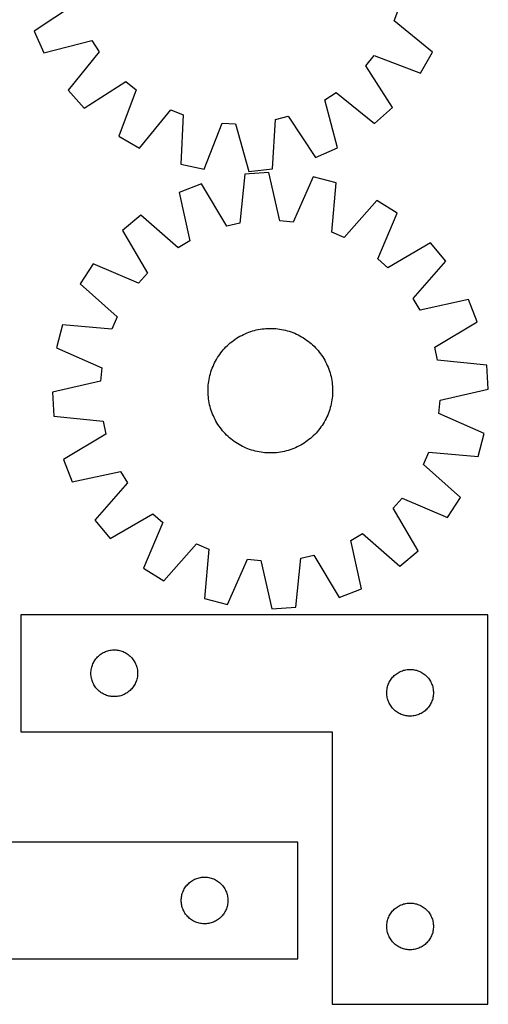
# Model space of a CAD drawing. Header units: millimetres. Extents: x 7 to 1493, y 7 to 2993.
# Tile 4 of 13: x 1192 to 1493, y 7 to 639. Entities that reach past the tile are written whole.
import ezdxf

# ---------------------------------------------------------------- set-up
doc = ezdxf.new("R2010")
doc.units = ezdxf.units.MM
doc.layers.add('CUT', color=7, linetype='CONTINUOUS', true_color=0x000000)

msp = doc.modelspace()

# ---------------------------------------------------------------- linework, layer by layer
at = {"layer": 'CUT'}
for p, q in [((1228.414139, 648.688831), (1201.854942, 631.265173)), ((1433.024881, 637.786593), (1436.104635, 645.788748)), ((1457.582192, 617.639304), (1433.024881, 637.786593)), ((1201.854942, 631.265173), (1208.100745, 617.203861)), ((1208.100745, 617.203861), (1238.834669, 625.228864)), ((1238.834669, 625.228864), (1243.498315, 618.033742)), ((1243.498315, 618.033742), (1223.623224, 593.255616)), ((1414.768581, 608.907979), (1420.170403, 615.566784)), ((1420.170403, 615.566784), (1449.877542, 604.321312)), ((1449.877542, 604.321312), (1457.582192, 617.639304)), ((1431.898117, 582.158142), (1414.768581, 608.907979)), ((1233.90852, 581.812573), (1260.658357, 598.942108)), ((1260.658357, 598.942108), (1267.317162, 593.540286)), ((1223.623224, 593.255616), (1233.90852, 581.812573)), ((1267.317162, 593.540286), (1256.071689, 563.833147)), ((1388.481826, 587.084291), (1395.676948, 591.747937)), ((1395.676948, 591.747937), (1420.455074, 571.872846)), ((1396.506828, 556.350367), (1388.481826, 587.084291)), ((1420.455074, 571.872846), (1431.898117, 582.158142)), ((1269.389682, 556.128498), (1289.536971, 580.685808)), ((1289.536971, 580.685808), (1297.539126, 577.606055)), ((1297.539126, 577.606055), (1296.024057, 545.877844)), ((1356.737746, 574.451785), (1365.021859, 576.663761)), ((1365.021859, 576.663761), (1382.445516, 550.104564)), ((1311.071088, 542.665773), (1322.643672, 572.247018)), ((1322.643672, 572.247018), (1331.20587, 571.7908)), ((1331.20587, 571.7908), (1339.56951, 541.147297)), ((1354.872671, 542.742224), (1356.737746, 574.451785)), ((1256.071689, 563.833147), (1269.389682, 556.128498)), ((1382.445516, 550.104564), (1396.506828, 556.350367)), ((1296.024057, 545.877844), (1311.071088, 542.665773)), ((1337.126516, 539.473863), (1333.939604, 507.869776)), ((1352.482911, 540.428692), (1337.126516, 539.473863)), ((1339.56951, 541.147297), (1354.872671, 542.742224)), ((1359.560294, 509.462818), (1352.482911, 540.428692)), ((1380.893123, 537.7221), (1368.09599, 508.649636)), ((1395.792981, 533.884809), (1380.893123, 537.7221)), ((1309.270415, 533.268748), (1294.960675, 527.615265)), ((1325.570388, 506.005482), (1309.270415, 533.268748)), ((1392.95499, 502.24748), (1395.792981, 533.884809)), ((1294.960675, 527.615265), (1301.695942, 496.573181)), ((1421.976315, 522.531448), (1400.821633, 498.836424)), ((1434.961134, 514.277658), (1421.976315, 522.531448)), ((1270.385435, 513.10584), (1258.523085, 503.307105)), ((1294.312442, 492.213902), (1270.385435, 513.10584)), ((1422.485572, 485.065758), (1434.961134, 514.277658)), ((1333.939604, 507.869776), (1325.570388, 506.005482)), ((1368.09599, 508.649636), (1359.560294, 509.462818)), ((1258.523085, 503.307105), (1274.521236, 475.865641)), ((1400.821633, 498.836424), (1392.95499, 502.24748)), ((1301.695942, 496.573181), (1294.312442, 492.213902)), ((1456.354583, 495.388875), (1428.913119, 479.390724)), ((1466.153318, 483.526525), (1456.354583, 495.388875)), ((1239.634302, 481.913656), (1231.380512, 468.928837)), ((1268.846202, 469.438094), (1239.634302, 481.913656)), ((1428.913119, 479.390724), (1422.485572, 485.065758)), ((1445.26138, 459.599518), (1466.153318, 483.526525)), ((1274.521236, 475.865641), (1268.846202, 469.438094)), ((1231.380512, 468.928837), (1255.075536, 447.774155)), ((1449.620659, 452.216018), (1445.26138, 459.599518)), ((1480.662742, 458.951285), (1449.620659, 452.216018)), ((1486.316226, 444.641545), (1480.662742, 458.951285)), ((1220.027151, 442.745503), (1216.18986, 427.845645)), ((1251.66448, 439.907512), (1220.027151, 442.745503)), ((1255.075536, 447.774155), (1251.66448, 439.907512)), ((1459.05296, 428.341572), (1486.316226, 444.641545)), ((1335.066799, 435.942301), (1336.191282, 436.503143)), ((1336.191282, 436.503143), (1337.332827, 437.028387)), ((1337.332827, 437.028387), (1338.490308, 437.517515)), ((1338.490308, 437.517515), (1339.662581, 437.970044)), ((1339.662581, 437.970044), (1340.848489, 438.385529)), ((1340.848489, 438.385529), (1342.046864, 438.763557)), ((1342.046864, 438.763557), (1343.256521, 439.103758)), ((1343.256521, 439.103758), (1344.476267, 439.405794)), ((1344.476267, 439.405794), (1345.704899, 439.669368)), ((1345.704899, 439.669368), (1346.941203, 439.89422)), ((1346.941203, 439.89422), (1348.18396, 440.080128)), ((1348.18396, 440.080128), (1349.431943, 440.226908)), ((1349.431943, 440.226908), (1350.683921, 440.334415)), ((1350.683921, 440.334415), (1351.938659, 440.402544)), ((1351.938659, 440.402544), (1353.194917, 440.431227)), ((1353.194917, 440.431227), (1354.451456, 440.420436)), ((1354.451456, 440.420436), (1355.707036, 440.370181)), ((1355.707036, 440.370181), (1356.960418, 440.280512)), ((1356.960418, 440.280512), (1358.210365, 440.151518)), ((1358.210365, 440.151518), (1359.455643, 439.983326)), ((1359.455643, 439.983326), (1360.695024, 439.776102)), ((1360.695024, 439.776102), (1361.927284, 439.53005)), ((1361.927284, 439.53005), (1363.151208, 439.245413)), ((1363.151208, 439.245413), (1364.365586, 438.922472)), ((1364.365586, 438.922472), (1365.569222, 438.561546)), ((1365.569222, 438.561546), (1366.760927, 438.162991)), ((1366.760927, 438.162991), (1367.939525, 437.7272)), ((1367.939525, 437.7272), (1369.103853, 437.254604)), ((1369.103853, 437.254604), (1370.252762, 436.745669)), ((1370.252762, 436.745669), (1371.385118, 436.200896)), ((1371.385118, 436.200896), (1372.499803, 435.620824)), ((1325.890917, 429.395286), (1326.814281, 430.24758)), ((1326.814281, 430.24758), (1327.763962, 431.07045)), ((1327.763962, 431.07045), (1328.73902, 431.863083)), ((1328.73902, 431.863083), (1329.738495, 432.624698)), ((1329.738495, 432.624698), (1330.761399, 433.354543)), ((1330.761399, 433.354543), (1331.806724, 434.051897)), ((1331.806724, 434.051897), (1332.873437, 434.716073)), ((1332.873437, 434.716073), (1333.960486, 435.346415)), ((1333.960486, 435.346415), (1335.066799, 435.942301)), ((1372.499803, 435.620824), (1373.595718, 435.006026)), ((1373.595718, 435.006026), (1374.671781, 434.357107)), ((1374.671781, 434.357107), (1375.72693, 433.674708)), ((1375.72693, 433.674708), (1376.760123, 432.959503)), ((1376.760123, 432.959503), (1377.770342, 432.212198)), ((1377.770342, 432.212198), (1378.756588, 431.433529)), ((1378.756588, 431.433529), (1379.71789, 430.624266)), ((1379.71789, 430.624266), (1380.653297, 429.785208)), ((1216.18986, 427.845645), (1245.262324, 415.048512)), ((1320.237252, 422.679452), (1320.952457, 423.712645)), ((1320.952457, 423.712645), (1321.699762, 424.722864)), ((1321.699762, 424.722864), (1322.478431, 425.70911)), ((1322.478431, 425.70911), (1323.287694, 426.670412)), ((1323.287694, 426.670412), (1324.126752, 427.605819)), ((1324.126752, 427.605819), (1324.994779, 428.51441)), ((1324.994779, 428.51441), (1325.890917, 429.395286)), ((1380.653297, 429.785208), (1381.561888, 428.917181)), ((1381.561888, 428.917181), (1382.442764, 428.021043)), ((1382.442764, 428.021043), (1383.295058, 427.097679)), ((1383.295058, 427.097679), (1384.117928, 426.147998)), ((1384.117928, 426.147998), (1384.910561, 425.17294)), ((1384.910561, 425.17294), (1385.672176, 424.173465)), ((1385.672176, 424.173465), (1386.402021, 423.150561)), ((1460.917254, 419.972356), (1459.05296, 428.341572)), ((1316.657356, 416.056375), (1317.166291, 417.205284)), ((1317.166291, 417.205284), (1317.711064, 418.33764)), ((1317.711064, 418.33764), (1318.291136, 419.452325)), ((1318.291136, 419.452325), (1318.905934, 420.54824)), ((1318.905934, 420.54824), (1319.554853, 421.624303)), ((1319.554853, 421.624303), (1320.237252, 422.679452)), ((1386.402021, 423.150561), (1387.099375, 422.105236)), ((1387.099375, 422.105236), (1387.763551, 421.038523)), ((1387.763551, 421.038523), (1388.393893, 419.951474)), ((1388.393893, 419.951474), (1388.989779, 418.845161)), ((1388.989779, 418.845161), (1389.550621, 417.720678)), ((1389.550621, 417.720678), (1390.075865, 416.579133)), ((1492.521341, 416.785444), (1460.917254, 419.972356)), ((1245.262324, 415.048512), (1244.449142, 406.512816)), ((1314.666547, 410.10373), (1314.989488, 411.318108)), ((1314.989488, 411.318108), (1315.350414, 412.521744)), ((1315.350414, 412.521744), (1315.748969, 413.713449)), ((1315.748969, 413.713449), (1316.18476, 414.892047)), ((1316.18476, 414.892047), (1316.657356, 416.056375)), ((1390.075865, 416.579133), (1390.564993, 415.421652)), ((1390.564993, 415.421652), (1391.017522, 414.249379)), ((1391.017522, 414.249379), (1391.433007, 413.063471)), ((1391.433007, 413.063471), (1391.811035, 411.865096)), ((1391.811035, 411.865096), (1392.151236, 410.655439)), ((1493.47617, 401.429049), (1492.521341, 416.785444)), ((1244.449142, 406.512816), (1213.483268, 399.435433)), ((1313.631448, 403.91294), (1313.760442, 405.162887)), ((1313.760442, 405.162887), (1313.928634, 406.408165)), ((1313.928634, 406.408165), (1314.135858, 407.647546)), ((1314.135858, 407.647546), (1314.38191, 408.879806)), ((1314.38191, 408.879806), (1314.666547, 410.10373)), ((1392.151236, 410.655439), (1392.453272, 409.435693)), ((1392.453272, 409.435693), (1392.716846, 408.207061)), ((1392.716846, 408.207061), (1392.941698, 406.970757)), ((1392.941698, 406.970757), (1393.127606, 405.728)), ((1393.127606, 405.728), (1393.274386, 404.480017)), ((1213.483268, 399.435433), (1214.438097, 384.079038)), ((1313.480733, 400.147439), (1313.491524, 401.403978)), ((1313.509416, 398.891181), (1313.480733, 400.147439)), ((1313.491524, 401.403978), (1313.541779, 402.659558)), ((1313.577545, 397.636444), (1313.509416, 398.891181)), ((1313.541779, 402.659558), (1313.631448, 403.91294)), ((1393.274386, 404.480017), (1393.381893, 403.228038)), ((1393.417659, 398.204924), (1393.32799, 396.951542)), ((1393.381893, 403.228038), (1393.450022, 401.973301)), ((1393.467914, 399.460504), (1393.417659, 398.204924)), ((1393.450022, 401.973301), (1393.478705, 400.717043)), ((1393.478705, 400.717043), (1393.467914, 399.460504)), ((1462.510295, 394.351666), (1493.47617, 401.429049)), ((1313.685052, 396.384466), (1313.577545, 397.636444)), ((1313.831832, 395.136482), (1313.685052, 396.384466)), ((1314.01774, 393.893725), (1313.831832, 395.136482)), ((1314.242592, 392.657421), (1314.01774, 393.893725)), ((1314.506166, 391.428789), (1314.242592, 392.657421)), ((1392.577528, 391.984676), (1392.292891, 390.760752)), ((1392.82358, 393.216936), (1392.577528, 391.984676)), ((1393.030804, 394.456317), (1392.82358, 393.216936)), ((1393.198996, 395.701595), (1393.030804, 394.456317)), ((1393.32799, 396.951542), (1393.198996, 395.701595)), ((1461.697114, 385.81597), (1462.510295, 394.351666)), ((1314.808202, 390.209043), (1314.506166, 391.428789)), ((1315.148403, 388.999386), (1314.808202, 390.209043)), ((1315.526431, 387.801011), (1315.148403, 388.999386)), ((1315.941916, 386.615103), (1315.526431, 387.801011)), ((1316.394445, 385.44283), (1315.941916, 386.615103)), ((1390.774678, 385.972435), (1390.302082, 384.808107)), ((1391.210469, 387.151033), (1390.774678, 385.972435)), ((1391.609024, 388.342738), (1391.210469, 387.151033)), ((1391.96995, 389.546374), (1391.609024, 388.342738)), ((1392.292891, 390.760752), (1391.96995, 389.546374)), ((1490.769578, 373.018837), (1461.697114, 385.81597)), ((1214.438097, 384.079038), (1246.042184, 380.892126)), ((1246.042184, 380.892126), (1247.906478, 372.52291)), ((1316.883573, 384.285349), (1316.394445, 385.44283)), ((1317.408817, 383.143804), (1316.883573, 384.285349)), ((1317.969659, 382.019321), (1317.408817, 383.143804)), ((1318.565545, 380.913008), (1317.969659, 382.019321)), ((1319.195887, 379.825959), (1318.565545, 380.913008)), ((1319.860063, 378.759246), (1319.195887, 379.825959)), ((1387.404585, 379.240179), (1386.722186, 378.18503)), ((1388.053504, 380.316242), (1387.404585, 379.240179)), ((1388.668302, 381.412157), (1388.053504, 380.316242)), ((1389.248374, 382.526842), (1388.668302, 381.412157)), ((1389.793147, 383.659198), (1389.248374, 382.526842)), ((1390.302082, 384.808107), (1389.793147, 383.659198)), ((1320.557417, 377.713921), (1319.860063, 378.759246)), ((1321.287262, 376.691017), (1320.557417, 377.713921)), ((1322.048877, 375.691542), (1321.287262, 376.691017)), ((1322.84151, 374.716484), (1322.048877, 375.691542)), ((1323.66438, 373.766804), (1322.84151, 374.716484)), ((1324.516674, 372.843439), (1323.66438, 373.766804)), ((1382.832686, 373.258663), (1381.964659, 372.350072)), ((1383.671744, 374.19407), (1382.832686, 373.258663)), ((1384.481007, 375.155372), (1383.671744, 374.19407)), ((1385.259676, 376.141618), (1384.481007, 375.155372)), ((1386.006981, 377.151837), (1385.259676, 376.141618)), ((1386.722186, 378.18503), (1386.006981, 377.151837)), ((1486.932287, 358.118979), (1490.769578, 373.018837)), ((1247.906478, 372.52291), (1220.643212, 356.222937)), ((1325.39755, 371.947301), (1324.516674, 372.843439)), ((1326.306141, 371.079274), (1325.39755, 371.947301)), ((1327.241548, 370.240216), (1326.306141, 371.079274)), ((1328.20285, 369.430953), (1327.241548, 370.240216)), ((1329.189096, 368.652284), (1328.20285, 369.430953)), ((1330.199315, 367.904979), (1329.189096, 368.652284)), ((1331.232508, 367.189774), (1330.199315, 367.904979)), ((1332.287657, 366.507375), (1331.232508, 367.189774)), ((1375.152714, 366.812585), (1374.086001, 366.148409)), ((1376.198039, 367.509939), (1375.152714, 366.812585)), ((1377.220943, 368.239784), (1376.198039, 367.509939)), ((1378.220418, 369.001399), (1377.220943, 368.239784)), ((1379.195476, 369.794032), (1378.220418, 369.001399)), ((1380.145156, 370.616902), (1379.195476, 369.794032)), ((1381.068521, 371.469196), (1380.145156, 370.616902)), ((1381.964659, 372.350072), (1381.068521, 371.469196)), ((1333.36372, 365.858456), (1332.287657, 366.507375)), ((1334.459635, 365.243658), (1333.36372, 365.858456)), ((1335.57432, 364.663586), (1334.459635, 365.243658)), ((1336.706676, 364.118813), (1335.57432, 364.663586)), ((1337.855585, 363.609878), (1336.706676, 364.118813)), ((1339.019913, 363.137282), (1337.855585, 363.609878)), ((1340.198511, 362.701491), (1339.019913, 363.137282)), ((1341.390216, 362.302936), (1340.198511, 362.701491)), ((1342.593851, 361.94201), (1341.390216, 362.302936)), ((1343.80823, 361.619069), (1342.593851, 361.94201)), ((1345.032154, 361.334432), (1343.80823, 361.619069)), ((1346.264414, 361.08838), (1345.032154, 361.334432)), ((1347.503795, 360.881156), (1346.264414, 361.08838)), ((1348.749073, 360.712964), (1347.503795, 360.881156)), ((1349.99902, 360.58397), (1348.749073, 360.712964)), ((1351.252402, 360.494301), (1349.99902, 360.58397)), ((1352.507982, 360.444046), (1351.252402, 360.494301)), ((1353.764521, 360.433255), (1352.507982, 360.444046)), ((1355.020779, 360.461938), (1353.764521, 360.433255)), ((1356.275516, 360.530067), (1355.020779, 360.461938)), ((1357.527494, 360.637574), (1356.275516, 360.530067)), ((1358.775478, 360.784354), (1357.527494, 360.637574)), ((1360.018235, 360.970262), (1358.775478, 360.784354)), ((1361.254539, 361.195114), (1360.018235, 360.970262)), ((1362.483171, 361.458688), (1361.254539, 361.195114)), ((1363.702917, 361.760724), (1362.483171, 361.458688)), ((1364.912574, 362.100925), (1363.702917, 361.760724)), ((1366.110949, 362.478953), (1364.912574, 362.100925)), ((1367.296857, 362.894438), (1366.110949, 362.478953)), ((1368.46913, 363.346967), (1367.296857, 362.894438)), ((1369.626611, 363.836095), (1368.46913, 363.346967)), ((1370.768156, 364.361339), (1369.626611, 363.836095)), ((1371.892639, 364.922181), (1370.768156, 364.361339)), ((1372.998952, 365.518067), (1371.892639, 364.922181)), ((1374.086001, 366.148409), (1372.998952, 365.518067)), ((1451.883902, 353.090327), (1455.294958, 360.95697)), ((1455.294958, 360.95697), (1486.932287, 358.118979)), ((1220.643212, 356.222937), (1226.296695, 341.913197)), ((1226.296695, 341.913197), (1257.338779, 348.648464)), ((1257.338779, 348.648464), (1261.698058, 341.264964)), ((1475.578926, 331.935645), (1451.883902, 353.090327)), ((1261.698058, 341.264964), (1240.80612, 317.337957)), ((1432.438202, 324.998841), (1438.113236, 331.426388)), ((1438.113236, 331.426388), (1467.325136, 318.950826)), ((1467.325136, 318.950826), (1475.578926, 331.935645)), ((1448.436353, 297.557377), (1432.438202, 324.998841)), ((1240.80612, 317.337957), (1250.604855, 305.475607)), ((1250.604855, 305.475607), (1278.046319, 321.473758)), ((1278.046319, 321.473758), (1284.473866, 315.798724)), ((1284.473866, 315.798724), (1271.998304, 286.586824)), ((1405.263496, 304.291301), (1412.646996, 308.65058)), ((1411.998763, 273.249217), (1405.263496, 304.291301)), ((1412.646996, 308.65058), (1436.574003, 287.758642)), ((1284.983123, 278.333034), (1306.137805, 302.028058)), ((1306.137805, 302.028058), (1314.004448, 298.617002)), ((1314.004448, 298.617002), (1311.166457, 266.979673)), ((1436.574003, 287.758642), (1448.436353, 297.557377)), ((1326.066315, 263.142382), (1338.863448, 292.214846)), ((1338.863448, 292.214846), (1347.399144, 291.401665)), ((1347.399144, 291.401665), (1354.476527, 260.43579)), ((1369.832922, 261.390619), (1373.019834, 292.994706)), ((1373.019834, 292.994706), (1381.38905, 294.859)), ((1381.38905, 294.859), (1397.689023, 267.595734)), ((1271.998304, 286.586824), (1284.983123, 278.333034)), ((1397.689023, 267.595734), (1411.998763, 273.249217)), ((1311.166457, 266.979673), (1326.066315, 263.142382)), ((1354.476527, 260.43579), (1369.832922, 261.390619)), ((1493.236911, 256.518606), (1193.236911, 256.518606)), ((1193.236911, 256.518606), (1193.236911, 181.518606)), ((1493.236911, 6.518606), (1493.236911, 256.518606)), ((1250.5477, 233.775575), (1251.310936, 233.894446)), ((1251.310936, 233.894446), (1252.079279, 233.973868)), ((1252.079279, 233.973868), (1252.850692, 234.013633)), ((1252.850692, 234.013633), (1253.62313, 234.013633)), ((1253.62313, 234.013633), (1254.394543, 233.973868)), ((1254.394543, 233.973868), (1255.162886, 233.894446)), ((1255.162886, 233.894446), (1255.926123, 233.775575)), ((1240.580278, 227.069048), (1241.011486, 227.709922)), ((1241.011486, 227.709922), (1241.475114, 228.327748)), ((1241.475114, 228.327748), (1241.969932, 228.920887)), ((1241.969932, 228.920887), (1242.494628, 229.487768)), ((1242.494628, 229.487768), (1243.047811, 230.026886)), ((1243.047811, 230.026886), (1243.628013, 230.536812)), ((1243.628013, 230.536812), (1244.233697, 231.016194)), ((1244.233697, 231.016194), (1244.863255, 231.463761)), ((1244.863255, 231.463761), (1245.515019, 231.878325)), ((1245.515019, 231.878325), (1246.18726, 232.258787)), ((1246.18726, 232.258787), (1246.878195, 232.604139)), ((1246.878195, 232.604139), (1247.585993, 232.913465)), ((1247.585993, 232.913465), (1248.308775, 233.185944)), ((1248.308775, 233.185944), (1249.044627, 233.420854)), ((1249.044627, 233.420854), (1249.791595, 233.617571)), ((1249.791595, 233.617571), (1250.5477, 233.775575)), ((1255.926123, 233.775575), (1256.682227, 233.617571)), ((1256.682227, 233.617571), (1257.429196, 233.420854)), ((1257.429196, 233.420854), (1258.165047, 233.185944)), ((1258.165047, 233.185944), (1258.88783, 232.913465)), ((1258.88783, 232.913465), (1259.595627, 232.604139)), ((1259.595627, 232.604139), (1260.286562, 232.258787)), ((1260.286562, 232.258787), (1260.958803, 231.878325)), ((1260.958803, 231.878325), (1261.610567, 231.463761)), ((1261.610567, 231.463761), (1262.240125, 231.016194)), ((1262.240125, 231.016194), (1262.845809, 230.536812)), ((1262.845809, 230.536812), (1263.426011, 230.026886)), ((1263.426011, 230.026886), (1263.979194, 229.487768)), ((1263.979194, 229.487768), (1264.50389, 228.920887)), ((1264.50389, 228.920887), (1264.998708, 228.327748)), ((1264.998708, 228.327748), (1265.462336, 227.709922)), ((1265.462336, 227.709922), (1265.893545, 227.069048)), ((1238.316413, 220.56092), (1238.415593, 221.326964)), ((1238.415593, 221.326964), (1238.554076, 222.086887)), ((1238.554076, 222.086887), (1238.731495, 222.838672)), ((1238.731495, 222.838672), (1238.94738, 223.580328)), ((1238.94738, 223.580328), (1239.201159, 224.309887)), ((1239.201159, 224.309887), (1239.492158, 225.025414)), ((1239.492158, 225.025414), (1239.819605, 225.725012)), ((1239.819605, 225.725012), (1240.182633, 226.406827)), ((1240.182633, 226.406827), (1240.580278, 227.069048)), ((1265.893545, 227.069048), (1266.29119, 226.406827)), ((1266.29119, 226.406827), (1266.654217, 225.725012)), ((1266.654217, 225.725012), (1266.981665, 225.025414)), ((1266.981665, 225.025414), (1267.272663, 224.309887)), ((1267.272663, 224.309887), (1267.526442, 223.580328)), ((1267.526442, 223.580328), (1267.742327, 222.838672)), ((1267.742327, 222.838672), (1267.919746, 222.086887)), ((1267.919746, 222.086887), (1268.05823, 221.326964)), ((1268.05823, 221.326964), (1268.157409, 220.56092)), ((1439.791595, 221.117571), (1440.5477, 221.275575)), ((1440.5477, 221.275575), (1441.310936, 221.394446)), ((1441.310936, 221.394446), (1442.079279, 221.473868)), ((1442.079279, 221.473868), (1442.850692, 221.513633)), ((1442.850692, 221.513633), (1443.62313, 221.513633)), ((1443.62313, 221.513633), (1444.394543, 221.473868)), ((1444.394543, 221.473868), (1445.162886, 221.394446)), ((1445.162886, 221.394446), (1445.926123, 221.275575)), ((1445.926123, 221.275575), (1446.682227, 221.117571)), ((1238.236911, 219.018606), (1238.2568, 219.790787)), ((1238.2568, 218.246424), (1238.236911, 219.018606)), ((1238.2568, 219.790787), (1238.316413, 220.56092)), ((1238.316413, 217.476291), (1238.2568, 218.246424)), ((1238.415593, 216.710247), (1238.316413, 217.476291)), ((1238.554076, 215.950325), (1238.415593, 216.710247)), ((1238.731495, 215.198539), (1238.554076, 215.950325)), ((1238.94738, 214.456883), (1238.731495, 215.198539)), ((1267.742327, 215.198539), (1267.526442, 214.456883)), ((1267.919746, 215.950325), (1267.742327, 215.198539)), ((1268.05823, 216.710247), (1267.919746, 215.950325)), ((1268.157409, 217.476291), (1268.05823, 216.710247)), ((1268.157409, 220.56092), (1268.217022, 219.790787)), ((1268.217022, 218.246424), (1268.157409, 217.476291)), ((1268.217022, 219.790787), (1268.236911, 219.018606)), ((1268.236911, 219.018606), (1268.217022, 218.246424)), ((1430.580278, 214.569048), (1431.011486, 215.209922)), ((1431.011486, 215.209922), (1431.475114, 215.827748)), ((1431.475114, 215.827748), (1431.969932, 216.420887)), ((1431.969932, 216.420887), (1432.494628, 216.987768)), ((1432.494628, 216.987768), (1433.047811, 217.526886)), ((1433.047811, 217.526886), (1433.628013, 218.036812)), ((1433.628013, 218.036812), (1434.233697, 218.516194)), ((1434.233697, 218.516194), (1434.863255, 218.963761)), ((1434.863255, 218.963761), (1435.515019, 219.378325)), ((1435.515019, 219.378325), (1436.18726, 219.758787)), ((1436.18726, 219.758787), (1436.878195, 220.104139)), ((1436.878195, 220.104139), (1437.585993, 220.413465)), ((1437.585993, 220.413465), (1438.308775, 220.685944)), ((1438.308775, 220.685944), (1439.044627, 220.920854)), ((1439.044627, 220.920854), (1439.791595, 221.117571)), ((1446.682227, 221.117571), (1447.429196, 220.920854)), ((1447.429196, 220.920854), (1448.165047, 220.685944)), ((1448.165047, 220.685944), (1448.88783, 220.413465)), ((1448.88783, 220.413465), (1449.595627, 220.104139)), ((1449.595627, 220.104139), (1450.286562, 219.758787)), ((1450.286562, 219.758787), (1450.958803, 219.378325)), ((1450.958803, 219.378325), (1451.610567, 218.963761)), ((1451.610567, 218.963761), (1452.240125, 218.516194)), ((1452.240125, 218.516194), (1452.845809, 218.036812)), ((1452.845809, 218.036812), (1453.426011, 217.526886)), ((1453.426011, 217.526886), (1453.979194, 216.987768)), ((1453.979194, 216.987768), (1454.50389, 216.420887)), ((1454.50389, 216.420887), (1454.998708, 215.827748)), ((1454.998708, 215.827748), (1455.462336, 215.209922)), ((1455.462336, 215.209922), (1455.893545, 214.569048)), ((1239.201159, 213.727324), (1238.94738, 214.456883)), ((1239.492158, 213.011797), (1239.201159, 213.727324)), ((1239.819605, 212.312199), (1239.492158, 213.011797)), ((1240.182633, 211.630384), (1239.819605, 212.312199)), ((1240.580278, 210.968163), (1240.182633, 211.630384)), ((1241.011486, 210.327289), (1240.580278, 210.968163)), ((1241.475114, 209.709463), (1241.011486, 210.327289)), ((1241.969932, 209.116324), (1241.475114, 209.709463)), ((1242.494628, 208.549443), (1241.969932, 209.116324)), ((1264.50389, 209.116324), (1263.979194, 208.549443)), ((1264.998708, 209.709463), (1264.50389, 209.116324)), ((1265.462336, 210.327289), (1264.998708, 209.709463)), ((1265.893545, 210.968163), (1265.462336, 210.327289)), ((1266.29119, 211.630384), (1265.893545, 210.968163)), ((1266.654217, 212.312199), (1266.29119, 211.630384)), ((1266.981665, 213.011797), (1266.654217, 212.312199)), ((1267.272663, 213.727324), (1266.981665, 213.011797)), ((1267.526442, 214.456883), (1267.272663, 213.727324)), ((1428.316413, 208.06092), (1428.415593, 208.826964)), ((1428.415593, 208.826964), (1428.554076, 209.586887)), ((1428.554076, 209.586887), (1428.731495, 210.338672)), ((1428.731495, 210.338672), (1428.94738, 211.080328)), ((1428.94738, 211.080328), (1429.201159, 211.809887)), ((1429.201159, 211.809887), (1429.492158, 212.525414)), ((1429.492158, 212.525414), (1429.819605, 213.225012)), ((1429.819605, 213.225012), (1430.182633, 213.906827)), ((1430.182633, 213.906827), (1430.580278, 214.569048)), ((1455.893545, 214.569048), (1456.29119, 213.906827)), ((1456.29119, 213.906827), (1456.654217, 213.225012)), ((1456.654217, 213.225012), (1456.981665, 212.525414)), ((1456.981665, 212.525414), (1457.272663, 211.809887)), ((1457.272663, 211.809887), (1457.526442, 211.080328)), ((1457.526442, 211.080328), (1457.742327, 210.338672)), ((1457.742327, 210.338672), (1457.919746, 209.586887)), ((1457.919746, 209.586887), (1458.05823, 208.826964)), ((1458.05823, 208.826964), (1458.157409, 208.06092)), ((1243.047811, 208.010325), (1242.494628, 208.549443)), ((1243.628013, 207.500399), (1243.047811, 208.010325)), ((1244.233697, 207.021017), (1243.628013, 207.500399)), ((1244.863255, 206.57345), (1244.233697, 207.021017)), ((1245.515019, 206.158886), (1244.863255, 206.57345)), ((1246.18726, 205.778424), (1245.515019, 206.158886)), ((1246.878195, 205.433072), (1246.18726, 205.778424)), ((1247.585993, 205.123746), (1246.878195, 205.433072)), ((1248.308775, 204.851267), (1247.585993, 205.123746)), ((1249.044627, 204.616357), (1248.308775, 204.851267)), ((1249.791595, 204.41964), (1249.044627, 204.616357)), ((1250.5477, 204.261636), (1249.791595, 204.41964)), ((1251.310936, 204.142765), (1250.5477, 204.261636)), ((1252.079279, 204.063343), (1251.310936, 204.142765)), ((1252.850692, 204.023579), (1252.079279, 204.063343)), ((1253.62313, 204.023579), (1252.850692, 204.023579)), ((1254.394543, 204.063343), (1253.62313, 204.023579)), ((1255.162886, 204.142765), (1254.394543, 204.063343)), ((1255.926123, 204.261636), (1255.162886, 204.142765)), ((1256.682227, 204.41964), (1255.926123, 204.261636)), ((1257.429196, 204.616357), (1256.682227, 204.41964)), ((1258.165047, 204.851267), (1257.429196, 204.616357)), ((1258.88783, 205.123746), (1258.165047, 204.851267)), ((1259.595627, 205.433072), (1258.88783, 205.123746)), ((1260.286562, 205.778424), (1259.595627, 205.433072)), ((1260.958803, 206.158886), (1260.286562, 205.778424)), ((1261.610567, 206.57345), (1260.958803, 206.158886)), ((1262.240125, 207.021017), (1261.610567, 206.57345)), ((1262.845809, 207.500399), (1262.240125, 207.021017)), ((1263.426011, 208.010325), (1262.845809, 207.500399)), ((1263.979194, 208.549443), (1263.426011, 208.010325)), ((1428.236911, 206.518606), (1428.2568, 207.290787)), ((1428.2568, 205.746424), (1428.236911, 206.518606)), ((1428.2568, 207.290787), (1428.316413, 208.06092)), ((1428.316413, 204.976291), (1428.2568, 205.746424)), ((1428.415593, 204.210247), (1428.316413, 204.976291)), ((1428.554076, 203.450325), (1428.415593, 204.210247)), ((1428.731495, 202.698539), (1428.554076, 203.450325)), ((1428.94738, 201.956883), (1428.731495, 202.698539)), ((1457.742327, 202.698539), (1457.526442, 201.956883)), ((1457.919746, 203.450325), (1457.742327, 202.698539)), ((1458.05823, 204.210247), (1457.919746, 203.450325)), ((1458.157409, 204.976291), (1458.05823, 204.210247)), ((1458.157409, 208.06092), (1458.217022, 207.290787)), ((1458.217022, 205.746424), (1458.157409, 204.976291)), ((1458.217022, 207.290787), (1458.236911, 206.518606)), ((1458.236911, 206.518606), (1458.217022, 205.746424)), ((1429.201159, 201.227324), (1428.94738, 201.956883)), ((1429.492158, 200.511797), (1429.201159, 201.227324)), ((1429.819605, 199.812199), (1429.492158, 200.511797)), ((1430.182633, 199.130384), (1429.819605, 199.812199)), ((1430.580278, 198.468163), (1430.182633, 199.130384)), ((1431.011486, 197.827289), (1430.580278, 198.468163)), ((1431.475114, 197.209463), (1431.011486, 197.827289)), ((1431.969932, 196.616324), (1431.475114, 197.209463)), ((1432.494628, 196.049443), (1431.969932, 196.616324)), ((1433.047811, 195.510325), (1432.494628, 196.049443)), ((1453.979194, 196.049443), (1453.426011, 195.510325)), ((1454.50389, 196.616324), (1453.979194, 196.049443)), ((1454.998708, 197.209463), (1454.50389, 196.616324)), ((1455.462336, 197.827289), (1454.998708, 197.209463)), ((1455.893545, 198.468163), (1455.462336, 197.827289)), ((1456.29119, 199.130384), (1455.893545, 198.468163)), ((1456.654217, 199.812199), (1456.29119, 199.130384)), ((1456.981665, 200.511797), (1456.654217, 199.812199)), ((1457.272663, 201.227324), (1456.981665, 200.511797)), ((1457.526442, 201.956883), (1457.272663, 201.227324)), ((1433.628013, 195.000399), (1433.047811, 195.510325)), ((1434.233697, 194.521017), (1433.628013, 195.000399)), ((1434.863255, 194.07345), (1434.233697, 194.521017)), ((1435.515019, 193.658886), (1434.863255, 194.07345)), ((1436.18726, 193.278424), (1435.515019, 193.658886)), ((1436.878195, 192.933072), (1436.18726, 193.278424)), ((1437.585993, 192.623746), (1436.878195, 192.933072)), ((1438.308775, 192.351267), (1437.585993, 192.623746)), ((1439.044627, 192.116357), (1438.308775, 192.351267)), ((1439.791595, 191.91964), (1439.044627, 192.116357)), ((1440.5477, 191.761636), (1439.791595, 191.91964)), ((1441.310936, 191.642765), (1440.5477, 191.761636)), ((1442.079279, 191.563343), (1441.310936, 191.642765)), ((1442.850692, 191.523579), (1442.079279, 191.563343)), ((1443.62313, 191.523579), (1442.850692, 191.523579)), ((1444.394543, 191.563343), (1443.62313, 191.523579)), ((1445.162886, 191.642765), (1444.394543, 191.563343)), ((1445.926123, 191.761636), (1445.162886, 191.642765)), ((1446.682227, 191.91964), (1445.926123, 191.761636)), ((1447.429196, 192.116357), (1446.682227, 191.91964)), ((1448.165047, 192.351267), (1447.429196, 192.116357)), ((1448.88783, 192.623746), (1448.165047, 192.351267)), ((1449.595627, 192.933072), (1448.88783, 192.623746)), ((1450.286562, 193.278424), (1449.595627, 192.933072)), ((1450.958803, 193.658886), (1450.286562, 193.278424)), ((1451.610567, 194.07345), (1450.958803, 193.658886)), ((1452.240125, 194.521017), (1451.610567, 194.07345)), ((1452.845809, 195.000399), (1452.240125, 194.521017)), ((1453.426011, 195.510325), (1452.845809, 195.000399)), ((1193.236911, 181.518606), (1393.236911, 181.518606)), ((1393.236911, 181.518606), (1393.236911, 6.518606)), ((1371.234833, 110.668601), (1171.234833, 110.668601)), ((1371.234833, 35.668601), (1371.234833, 110.668601)), ((1299.009408, 81.859918), (1299.473036, 82.477743)), ((1299.473036, 82.477743), (1299.967854, 83.070883)), ((1299.967854, 83.070883), (1300.492551, 83.637763)), ((1300.492551, 83.637763), (1301.045733, 84.176882)), ((1301.045733, 84.176882), (1301.625936, 84.686808)), ((1301.625936, 84.686808), (1302.231619, 85.16619)), ((1302.231619, 85.16619), (1302.861178, 85.613756)), ((1302.861178, 85.613756), (1303.512941, 86.028321)), ((1303.512941, 86.028321), (1304.185182, 86.408783)), ((1304.185182, 86.408783), (1304.876118, 86.754135)), ((1304.876118, 86.754135), (1305.583915, 87.063461)), ((1305.583915, 87.063461), (1306.306698, 87.33594)), ((1306.306698, 87.33594), (1307.042549, 87.570849)), ((1307.042549, 87.570849), (1307.789517, 87.767567)), ((1307.789517, 87.767567), (1308.545622, 87.92557)), ((1308.545622, 87.92557), (1309.308858, 88.044441)), ((1309.308858, 88.044441), (1310.077202, 88.123864)), ((1310.077202, 88.123864), (1310.848615, 88.163628)), ((1310.848615, 88.163628), (1311.621052, 88.163628)), ((1311.621052, 88.163628), (1312.392465, 88.123864)), ((1312.392465, 88.123864), (1313.160809, 88.044441)), ((1313.160809, 88.044441), (1313.924045, 87.92557)), ((1313.924045, 87.92557), (1314.68015, 87.767567)), ((1314.68015, 87.767567), (1315.427118, 87.570849)), ((1315.427118, 87.570849), (1316.162969, 87.33594)), ((1316.162969, 87.33594), (1316.885752, 87.063461)), ((1316.885752, 87.063461), (1317.593549, 86.754135)), ((1317.593549, 86.754135), (1318.284485, 86.408783)), ((1318.284485, 86.408783), (1318.956725, 86.028321)), ((1318.956725, 86.028321), (1319.608489, 85.613756)), ((1319.608489, 85.613756), (1320.238048, 85.16619)), ((1320.238048, 85.16619), (1320.843731, 84.686808)), ((1320.843731, 84.686808), (1321.423934, 84.176882)), ((1321.423934, 84.176882), (1321.977116, 83.637763)), ((1321.977116, 83.637763), (1322.501812, 83.070883)), ((1322.501812, 83.070883), (1322.996631, 82.477743)), ((1322.996631, 82.477743), (1323.460259, 81.859918)), ((1296.413515, 75.47696), (1296.551998, 76.236882)), ((1296.551998, 76.236882), (1296.729418, 76.988668)), ((1296.729418, 76.988668), (1296.945303, 77.730324)), ((1296.945303, 77.730324), (1297.199081, 78.459882)), ((1297.199081, 78.459882), (1297.49008, 79.17541)), ((1297.49008, 79.17541), (1297.817527, 79.875008)), ((1297.817527, 79.875008), (1298.180555, 80.556822)), ((1298.180555, 80.556822), (1298.5782, 81.219044)), ((1298.5782, 81.219044), (1299.009408, 81.859918)), ((1323.460259, 81.859918), (1323.891467, 81.219044)), ((1323.891467, 81.219044), (1324.289112, 80.556822)), ((1324.289112, 80.556822), (1324.65214, 79.875008)), ((1324.65214, 79.875008), (1324.979587, 79.17541)), ((1324.979587, 79.17541), (1325.270586, 78.459882)), ((1325.270586, 78.459882), (1325.524364, 77.730324)), ((1325.524364, 77.730324), (1325.740249, 76.988668)), ((1325.740249, 76.988668), (1325.917669, 76.236882)), ((1325.917669, 76.236882), (1326.056152, 75.47696)), ((1296.234833, 73.168601), (1296.254722, 73.940782)), ((1296.254722, 72.39642), (1296.234833, 73.168601)), ((1296.254722, 73.940782), (1296.314335, 74.710916)), ((1296.314335, 71.626286), (1296.254722, 72.39642)), ((1296.314335, 74.710916), (1296.413515, 75.47696)), ((1296.413515, 70.860242), (1296.314335, 71.626286)), ((1296.551998, 70.10032), (1296.413515, 70.860242)), ((1296.729418, 69.348534), (1296.551998, 70.10032)), ((1325.917669, 70.10032), (1325.740249, 69.348534)), ((1326.056152, 70.860242), (1325.917669, 70.10032)), ((1326.056152, 75.47696), (1326.155332, 74.710916)), ((1326.155332, 71.626286), (1326.056152, 70.860242)), ((1326.155332, 74.710916), (1326.214945, 73.940782)), ((1326.214945, 72.39642), (1326.155332, 71.626286)), ((1326.214945, 73.940782), (1326.234833, 73.168601)), ((1326.234833, 73.168601), (1326.214945, 72.39642)), ((1435.515019, 69.378325), (1436.18726, 69.758787)), ((1436.18726, 69.758787), (1436.878195, 70.104139)), ((1436.878195, 70.104139), (1437.585993, 70.413465)), ((1437.585993, 70.413465), (1438.308775, 70.685944)), ((1438.308775, 70.685944), (1439.044627, 70.920854)), ((1439.044627, 70.920854), (1439.791595, 71.117571)), ((1439.791595, 71.117571), (1440.5477, 71.275575)), ((1440.5477, 71.275575), (1441.310936, 71.394446)), ((1441.310936, 71.394446), (1442.079279, 71.473868)), ((1442.079279, 71.473868), (1442.850692, 71.513633)), ((1442.850692, 71.513633), (1443.62313, 71.513633)), ((1443.62313, 71.513633), (1444.394543, 71.473868)), ((1444.394543, 71.473868), (1445.162886, 71.394446)), ((1445.162886, 71.394446), (1445.926123, 71.275575)), ((1445.926123, 71.275575), (1446.682227, 71.117571)), ((1446.682227, 71.117571), (1447.429196, 70.920854)), ((1447.429196, 70.920854), (1448.165047, 70.685944)), ((1448.165047, 70.685944), (1448.88783, 70.413465)), ((1448.88783, 70.413465), (1449.595627, 70.104139)), ((1449.595627, 70.104139), (1450.286562, 69.758787)), ((1450.286562, 69.758787), (1450.958803, 69.378325)), ((1296.945303, 68.606879), (1296.729418, 69.348534)), ((1297.199081, 67.87732), (1296.945303, 68.606879)), ((1297.49008, 67.161793), (1297.199081, 67.87732)), ((1297.817527, 66.462194), (1297.49008, 67.161793)), ((1298.180555, 65.78038), (1297.817527, 66.462194)), ((1298.5782, 65.118158), (1298.180555, 65.78038)), ((1299.009408, 64.477285), (1298.5782, 65.118158)), ((1299.473036, 63.859459), (1299.009408, 64.477285)), ((1299.967854, 63.266319), (1299.473036, 63.859459)), ((1300.492551, 62.699439), (1299.967854, 63.266319)), ((1322.501812, 63.266319), (1321.977116, 62.699439)), ((1322.996631, 63.859459), (1322.501812, 63.266319)), ((1323.460259, 64.477285), (1322.996631, 63.859459)), ((1323.891467, 65.118158), (1323.460259, 64.477285)), ((1324.289112, 65.78038), (1323.891467, 65.118158)), ((1324.65214, 66.462194), (1324.289112, 65.78038)), ((1324.979587, 67.161793), (1324.65214, 66.462194)), ((1325.270586, 67.87732), (1324.979587, 67.161793)), ((1325.524364, 68.606879), (1325.270586, 67.87732)), ((1325.740249, 69.348534), (1325.524364, 68.606879)), ((1429.492158, 62.525414), (1429.819605, 63.225012)), ((1429.819605, 63.225012), (1430.182633, 63.906827)), ((1430.182633, 63.906827), (1430.580278, 64.569048)), ((1430.580278, 64.569048), (1431.011486, 65.209922)), ((1431.011486, 65.209922), (1431.475114, 65.827748)), ((1431.475114, 65.827748), (1431.969932, 66.420887)), ((1431.969932, 66.420887), (1432.494628, 66.987768)), ((1432.494628, 66.987768), (1433.047811, 67.526886)), ((1433.047811, 67.526886), (1433.628013, 68.036812)), ((1433.628013, 68.036812), (1434.233697, 68.516194)), ((1434.233697, 68.516194), (1434.863255, 68.963761)), ((1434.863255, 68.963761), (1435.515019, 69.378325)), ((1450.958803, 69.378325), (1451.610567, 68.963761)), ((1451.610567, 68.963761), (1452.240125, 68.516194)), ((1452.240125, 68.516194), (1452.845809, 68.036812)), ((1452.845809, 68.036812), (1453.426011, 67.526886)), ((1453.426011, 67.526886), (1453.979194, 66.987768)), ((1453.979194, 66.987768), (1454.50389, 66.420887)), ((1454.50389, 66.420887), (1454.998708, 65.827748)), ((1454.998708, 65.827748), (1455.462336, 65.209922)), ((1455.462336, 65.209922), (1455.893545, 64.569048)), ((1455.893545, 64.569048), (1456.29119, 63.906827)), ((1456.29119, 63.906827), (1456.654217, 63.225012)), ((1456.654217, 63.225012), (1456.981665, 62.525414)), ((1301.045733, 62.160321), (1300.492551, 62.699439)), ((1301.625936, 61.650394), (1301.045733, 62.160321)), ((1302.231619, 61.171012), (1301.625936, 61.650394)), ((1302.861178, 60.723446), (1302.231619, 61.171012)), ((1303.512941, 60.308882), (1302.861178, 60.723446)), ((1304.185182, 59.928419), (1303.512941, 60.308882)), ((1304.876118, 59.583067), (1304.185182, 59.928419)), ((1305.583915, 59.273742), (1304.876118, 59.583067)), ((1306.306698, 59.001263), (1305.583915, 59.273742)), ((1307.042549, 58.766353), (1306.306698, 59.001263)), ((1307.789517, 58.569636), (1307.042549, 58.766353)), ((1308.545622, 58.411632), (1307.789517, 58.569636)), ((1309.308858, 58.292761), (1308.545622, 58.411632)), ((1310.077202, 58.213338), (1309.308858, 58.292761)), ((1310.848615, 58.173574), (1310.077202, 58.213338)), ((1311.621052, 58.173574), (1310.848615, 58.173574)), ((1312.392465, 58.213338), (1311.621052, 58.173574)), ((1313.160809, 58.292761), (1312.392465, 58.213338)), ((1313.924045, 58.411632), (1313.160809, 58.292761)), ((1314.68015, 58.569636), (1313.924045, 58.411632)), ((1315.427118, 58.766353), (1314.68015, 58.569636)), ((1316.162969, 59.001263), (1315.427118, 58.766353)), ((1316.885752, 59.273742), (1316.162969, 59.001263)), ((1317.593549, 59.583067), (1316.885752, 59.273742)), ((1318.284485, 59.928419), (1317.593549, 59.583067)), ((1318.956725, 60.308882), (1318.284485, 59.928419)), ((1319.608489, 60.723446), (1318.956725, 60.308882)), ((1320.238048, 61.171012), (1319.608489, 60.723446)), ((1320.843731, 61.650394), (1320.238048, 61.171012)), ((1321.423934, 62.160321), (1320.843731, 61.650394)), ((1321.977116, 62.699439), (1321.423934, 62.160321)), ((1428.236911, 56.518606), (1428.2568, 57.290787)), ((1428.2568, 57.290787), (1428.316413, 58.06092)), ((1428.316413, 58.06092), (1428.415593, 58.826964)), ((1428.415593, 58.826964), (1428.554076, 59.586887)), ((1428.554076, 59.586887), (1428.731495, 60.338672)), ((1428.731495, 60.338672), (1428.94738, 61.080328)), ((1428.94738, 61.080328), (1429.201159, 61.809887)), ((1429.201159, 61.809887), (1429.492158, 62.525414)), ((1456.981665, 62.525414), (1457.272663, 61.809887)), ((1457.272663, 61.809887), (1457.526442, 61.080328)), ((1457.526442, 61.080328), (1457.742327, 60.338672)), ((1457.742327, 60.338672), (1457.919746, 59.586887)), ((1457.919746, 59.586887), (1458.05823, 58.826964)), ((1458.05823, 58.826964), (1458.157409, 58.06092)), ((1458.157409, 58.06092), (1458.217022, 57.290787)), ((1458.217022, 57.290787), (1458.236911, 56.518606)), ((1428.2568, 55.746424), (1428.236911, 56.518606)), ((1428.316413, 54.976291), (1428.2568, 55.746424)), ((1428.415593, 54.210247), (1428.316413, 54.976291)), ((1428.554076, 53.450325), (1428.415593, 54.210247)), ((1428.731495, 52.698539), (1428.554076, 53.450325)), ((1428.94738, 51.956883), (1428.731495, 52.698539)), ((1429.201159, 51.227324), (1428.94738, 51.956883)), ((1429.492158, 50.511797), (1429.201159, 51.227324)), ((1457.272663, 51.227324), (1456.981665, 50.511797)), ((1457.526442, 51.956883), (1457.272663, 51.227324)), ((1457.742327, 52.698539), (1457.526442, 51.956883)), ((1457.919746, 53.450325), (1457.742327, 52.698539)), ((1458.05823, 54.210247), (1457.919746, 53.450325)), ((1458.157409, 54.976291), (1458.05823, 54.210247)), ((1458.217022, 55.746424), (1458.157409, 54.976291)), ((1458.236911, 56.518606), (1458.217022, 55.746424)), ((1429.819605, 49.812199), (1429.492158, 50.511797)), ((1430.182633, 49.130384), (1429.819605, 49.812199)), ((1430.580278, 48.468163), (1430.182633, 49.130384)), ((1431.011486, 47.827289), (1430.580278, 48.468163)), ((1431.475114, 47.209463), (1431.011486, 47.827289)), ((1431.969932, 46.616324), (1431.475114, 47.209463)), ((1432.494628, 46.049443), (1431.969932, 46.616324)), ((1433.047811, 45.510325), (1432.494628, 46.049443)), ((1433.628013, 45.000399), (1433.047811, 45.510325)), ((1434.233697, 44.521017), (1433.628013, 45.000399)), ((1434.863255, 44.07345), (1434.233697, 44.521017)), ((1452.240125, 44.521017), (1451.610567, 44.07345)), ((1452.845809, 45.000399), (1452.240125, 44.521017)), ((1453.426011, 45.510325), (1452.845809, 45.000399)), ((1453.979194, 46.049443), (1453.426011, 45.510325)), ((1454.50389, 46.616324), (1453.979194, 46.049443)), ((1454.998708, 47.209463), (1454.50389, 46.616324)), ((1455.462336, 47.827289), (1454.998708, 47.209463)), ((1455.893545, 48.468163), (1455.462336, 47.827289)), ((1456.29119, 49.130384), (1455.893545, 48.468163)), ((1456.654217, 49.812199), (1456.29119, 49.130384)), ((1456.981665, 50.511797), (1456.654217, 49.812199)), ((1435.515019, 43.658886), (1434.863255, 44.07345)), ((1436.18726, 43.278424), (1435.515019, 43.658886)), ((1436.878195, 42.933072), (1436.18726, 43.278424)), ((1437.585993, 42.623746), (1436.878195, 42.933072)), ((1438.308775, 42.351267), (1437.585993, 42.623746)), ((1439.044627, 42.116357), (1438.308775, 42.351267)), ((1439.791595, 41.91964), (1439.044627, 42.116357)), ((1440.5477, 41.761636), (1439.791595, 41.91964)), ((1441.310936, 41.642765), (1440.5477, 41.761636)), ((1442.079279, 41.563343), (1441.310936, 41.642765)), ((1442.850692, 41.523579), (1442.079279, 41.563343)), ((1443.62313, 41.523579), (1442.850692, 41.523579)), ((1444.394543, 41.563343), (1443.62313, 41.523579)), ((1445.162886, 41.642765), (1444.394543, 41.563343)), ((1445.926123, 41.761636), (1445.162886, 41.642765)), ((1446.682227, 41.91964), (1445.926123, 41.761636)), ((1447.429196, 42.116357), (1446.682227, 41.91964)), ((1448.165047, 42.351267), (1447.429196, 42.116357)), ((1448.88783, 42.623746), (1448.165047, 42.351267)), ((1449.595627, 42.933072), (1448.88783, 42.623746)), ((1450.286562, 43.278424), (1449.595627, 42.933072)), ((1450.958803, 43.658886), (1450.286562, 43.278424)), ((1451.610567, 44.07345), (1450.958803, 43.658886)), ((1071.234833, 35.668601), (1371.234833, 35.668601)), ((1393.236911, 6.518606), (1493.236911, 6.518606))]:
    msp.add_line(p, q, dxfattribs=at)

doc.saveas('drawing.dxf')
